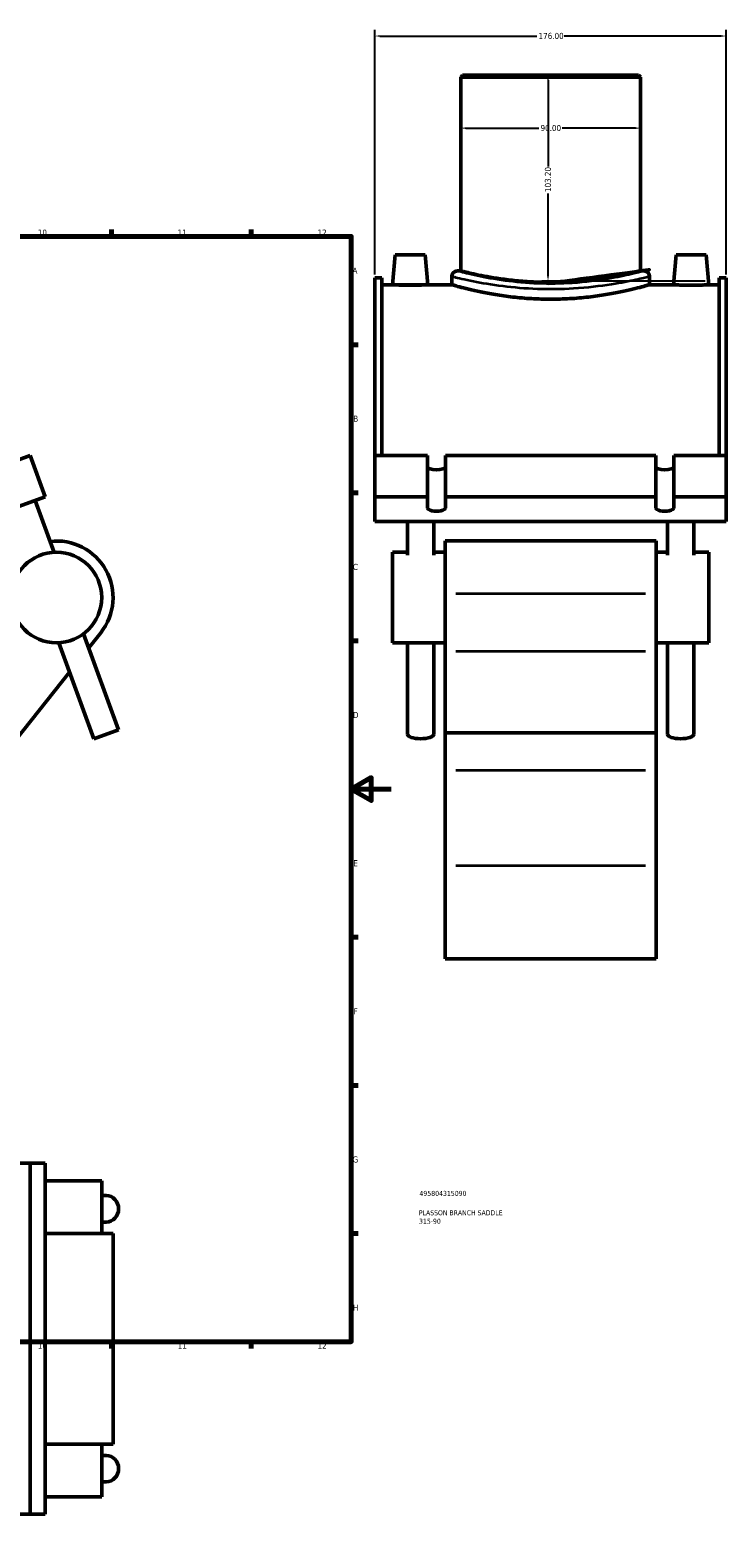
# Model space of a CAD drawing. Header units: millimetres. Extents: x -15 to 1200, y -66 to 1201.
# Tile 4 of 5: x 660 to 1009, y -66 to 678. Entities that reach past the tile are written whole.
import ezdxf

# ---------------------------------------------------------------- set-up
doc = ezdxf.new("R2010")
doc.units = ezdxf.units.MM
for name, color, linetype, lineweight in [('Border (ANSI)', 7, 'Continuous', 70), ('Dimension (ANSI)', 7, 'Continuous', 25), ('Title (ISO)', 7, 'Continuous', 50), ('Visible (ANSI)', 7, 'Continuous', 50), ('Visible Narrow (ANSI)', 7, 'Continuous', 35)]:
    doc.layers.add(name, color=color, linetype=linetype, lineweight=lineweight)
doc.styles.add('Note Text (ANSI)', font='tahoma.ttf')
doc.styles.add('Note Text (ISO)', font='tahoma.ttf')
doc.dimstyles.new('Default - mm (ANSI)', dxfattribs={"dimtxt": 3.04800009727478, "dimasz": 2.5, "dimexe": 3.175, "dimexo": 1.6002, "dimgap": 0.7999999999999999, "dimtad": 0, "dimtoh": 1, "dimrnd": 1e-08, "dimzin": 4, "dimdsep": 46, "dimtxsty": 'Note Text (ANSI)', "dimcen": 0.09, "dimdle": 10, "dimclrd": 256, "dimclre": 256, "dimclrt": 256, "dimadec": 1, "dimazin": 1, "dimtfac": 1, "dimtofl": 0, "dimtmove": 0, "dimatfit": 3, "dimfxl": 1, "dimtolj": 1, "dimtzin": 4, "dimlwd": -1, "dimlwe": -1, "dimarcsym": 0})

# ---------------------------------------------------------------- blocks, each defined once
blk = doc.blocks.new('Borders Default Border')
at = {"layer": 'Border (ANSI)'}
for p, q in [((70.08333206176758, 574.0000152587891), (70.08333206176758, 577.4480056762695)), ((140.1666641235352, 574.0000152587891), (140.1666641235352, 577.4480056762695)), ((210.2499961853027, 574.0000152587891), (210.2499961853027, 577.4480056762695)), ((280.3333282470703, 574.0000152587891), (280.3333282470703, 577.4480056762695)), ((350.4166793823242, 574.0000152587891), (350.4166793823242, 577.4480056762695)), ((490.5833435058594, 574.0000152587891), (490.5833435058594, 577.4480056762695)), ((560.6666564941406, 574.0000152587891), (560.6666564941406, 577.4480056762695)), ((630.7500076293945, 574.0000152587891), (630.7500076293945, 577.4480056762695)), ((700.8333587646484, 574.0000152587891), (700.8333587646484, 577.4480056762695)), ((770.9166717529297, 574.0000152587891), (770.9166717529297, 577.4480056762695)), ((20, 519.7499847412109), (16.55200004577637, 519.7499847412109)), ((820.9999847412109, 519.7499847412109), (824.4480133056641, 519.7499847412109)), ((20, 445.4999923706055), (16.55200004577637, 445.4999923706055)), ((820.9999847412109, 445.4999923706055), (824.4480133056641, 445.4999923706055)), ((20, 371.25), (16.55200004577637, 371.25)), ((820.9999847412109, 371.25), (824.4480133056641, 371.25)), ((20, 222.7499961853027), (16.55200004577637, 222.7499961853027)), ((820.9999847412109, 222.7499961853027), (824.4480133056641, 222.7499961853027)), ((20, 148.5000038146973), (16.55200004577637, 148.5000038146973)), ((820.9999847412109, 148.5000038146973), (824.4480133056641, 148.5000038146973)), ((20, 74.25000190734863), (16.55200004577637, 74.25000190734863)), ((820.9999847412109, 74.25000190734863), (824.4480133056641, 74.25000190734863)), ((70.08333206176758, 20), (70.08333206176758, 16.55200004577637)), ((140.1666641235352, 20), (140.1666641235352, 16.55200004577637)), ((210.2499961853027, 20), (210.2499961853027, 16.55200004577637)), ((280.3333282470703, 20), (280.3333282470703, 16.55200004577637)), ((350.4166793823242, 20), (350.4166793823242, 16.55200004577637)), ((490.5833435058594, 20), (490.5833435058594, 16.55200004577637)), ((560.6666564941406, 20), (560.6666564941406, 16.55200004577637)), ((630.7500076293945, 20), (630.7500076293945, 16.55200004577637)), ((700.8333587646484, 20), (700.8333587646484, 16.55200004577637)), ((770.9166717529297, 20), (770.9166717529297, 16.55200004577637))]:
    blk.add_line(p, q, dxfattribs=at)
at = {"layer": 'Border (ANSI)', "flags": 128}
for points in [[(420.4999923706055, 594.0000152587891), (420.4999923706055, 574.0000152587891), (414.7264862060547, 584.0000152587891), (426.2734985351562, 584.0000152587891), (420.4999923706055, 574.0000152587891)], [(20, 20), (20, 574.0000152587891), (820.9999847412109, 574.0000152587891), (820.9999847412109, 20), (20, 20)], [(0, 297.0000076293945), (20, 297.0000076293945), (10, 302.773494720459), (10, 291.2265014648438), (20, 297.0000076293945)], [(840.9999847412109, 297.0000076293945), (820.9999847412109, 297.0000076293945), (830.9999847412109, 302.773494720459), (830.9999847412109, 291.2265014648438), (820.9999847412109, 297.0000076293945)], [(420.4999923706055, 0), (420.4999923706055, 20), (414.7264862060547, 10), (426.2734985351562, 10), (420.4999923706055, 20)]]:
    blk.add_lwpolyline(points, dxfattribs=at)
at = {"layer": 'Border (ANSI)', "char_height": 3.048000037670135, "attachment_point": 7, "style": 'Note Text (ANSI)'}
for s, insert in [('1', (34.3540311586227, 574.4)), ('2', (104.2008390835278, 574.4)), ('3', (174.2597883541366, 574.3357795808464)), ('4', (244.2285165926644, 574.4)), ('5', (314.4825383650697, 574.3357795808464)), ('6', (384.485404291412, 574.3357795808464)), ('7', (454.5979985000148, 574.4)), ('8', (524.6301253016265, 574.3308395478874)), ('9', (594.7012666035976, 574.3407196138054)), ('10', (663.9604136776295, 574.3357795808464)), ('11', (734.0437470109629, 574.4)), ('12', (804.1270803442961, 574.4)), ('A', (16.77949436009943, 555.3509999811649)), ('A', (821.6274943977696, 555.3509999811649)), ('B', (17.14579267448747, 481.1009999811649)), ('B', (821.9937927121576, 481.1009999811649)), ('C', (16.95163907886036, 406.7966596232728)), ('C', (821.7996391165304, 406.7966596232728)), ('D', (16.95930643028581, 332.600999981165)), ('D', (821.807306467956, 332.600999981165)), ('E', (17.20507306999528, 258.350999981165)), ('E', (822.0530731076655, 258.350999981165)), ('F', (17.28781862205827, 184.100999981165)), ('F', (822.1358186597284, 184.100999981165)), ('G', (16.81084813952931, 109.7917195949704)), ('G', (821.6588481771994, 109.7917195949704)), ('H', (16.96548147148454, 35.600999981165)), ('H', (821.8134815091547, 35.600999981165)), ('1', (34.3540311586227, 16.55199996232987)), ('2', (104.2008390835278, 16.55199996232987)), ('3', (174.2597883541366, 16.48777954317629)), ('4', (244.2285165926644, 16.55199996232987)), ('5', (314.4825383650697, 16.48777954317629)), ('6', (384.485404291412, 16.48777954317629)), ('7', (454.5979985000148, 16.55199996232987)), ('8', (524.6301253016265, 16.48283951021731)), ('9', (594.7012666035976, 16.49271957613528)), ('10', (663.9604136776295, 16.48777954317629)), ('11', (734.0437470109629, 16.55199996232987)), ('12', (804.1270803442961, 16.55199996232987))]:
    blk.add_mtext(s, dxfattribs=dict(at, insert=insert))
blk = doc.blocks.new('Title Blocks ISO')
at = {"layer": 'Title (ISO)', "color": 232, "true_color": 0xca0064, "style": 'Note Text (ISO)'}
for tag, p in [('PART_NUMBER_001', (34.15585882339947, 73.12990756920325)), ('DESCRIPTION_001', (33.83688029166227, 63.39776635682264)), ('DESCRIPTION_002', (33.92754516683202, 59.17905135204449))]:
    blk.add_attdef(tag, p, '', height=2.5, dxfattribs=at)
blk = doc.blocks.new('*D6')
at = {"layer": 'Defpoints', "color": 0, "transparency": 16777216}
for p in [(1008.866248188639, 674.4600178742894), (832.8662481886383, 553.2523716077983), (1008.866248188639, 553.2523716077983)]:
    blk.add_point(p, dxfattribs=at)
at = {"layer": 'Dimension (ANSI)', "transparency": 16777216}
for p, q in [((832.8662481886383, 554.8525716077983), (832.8662481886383, 677.6350178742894)), ((1008.866248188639, 554.8525716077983), (1008.866248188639, 677.6350178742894)), ((835.3662481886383, 674.4600178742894), (914.0265408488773, 674.4600178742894)), ((1006.366248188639, 674.4600178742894), (927.7059555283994, 674.4600178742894))]:
    blk.add_line(p, q, dxfattribs=at)
for points in [[(835.3662481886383, 674.876684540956), (835.3662481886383, 674.0433512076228), (832.8662481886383, 674.4600178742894)], [(1006.366248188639, 674.876684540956), (1006.366248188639, 674.0433512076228), (1008.866248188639, 674.4600178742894)]]:
    blk.add_solid(points, dxfattribs=at)
at = {"layer": 'Dimension (ANSI)', "transparency": 16777216, "insert": (914.8265408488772, 676.0464517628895), "char_height": 3.04800009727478, "attachment_point": 1, "style": 'Note Text (ANSI)'}
blk.add_mtext('\\A1;176.00', dxfattribs=at)
blk = doc.blocks.new('*D7')
at = {"layer": 'Defpoints', "color": 0, "transparency": 16777216}
for p in [(920.8662481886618, 654.8023716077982), (919.5632221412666, 551.5995501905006), (999.9213453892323, 551.5995501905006)]:
    blk.add_point(p, dxfattribs=at)
at = {"layer": 'Dimension (ANSI)', "transparency": 16777216}
for p, q in [((919.5632221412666, 652.3023716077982), (919.5632221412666, 609.1420789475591)), ((919.5632221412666, 554.0995501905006), (919.5632221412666, 595.462664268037)), ((998.3211453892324, 551.5995501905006), (916.3882221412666, 551.5995501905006))]:
    blk.add_line(p, q, dxfattribs=at)
for points in [[(919.1465554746, 652.3023716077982), (919.9798888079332, 652.3023716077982), (919.5632221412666, 654.8023716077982)], [(919.1465554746, 554.0995501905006), (919.9798888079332, 554.0995501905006), (919.5632221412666, 551.5995501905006)]]:
    blk.add_solid(points, dxfattribs=at)
at = {"layer": 'Dimension (ANSI)', "transparency": 16777216, "insert": (917.9757647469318, 596.2626642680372), "char_height": 3.04800009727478, "attachment_point": 1, "rotation": 90, "style": 'Note Text (ANSI)'}
blk.add_mtext('\\A1;103.20', dxfattribs=at)
blk = doc.blocks.new('*D9')
at = {"layer": 'Defpoints', "color": 0, "transparency": 16777216}
for p in [(875.8662481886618, 628.2969900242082), (875.8662481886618, 628.2969900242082), (965.8662481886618, 628.2969900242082)]:
    blk.add_point(p, dxfattribs=at)
at = {"layer": 'Dimension (ANSI)', "transparency": 16777216}
for p, q in [((878.3662481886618, 628.2969900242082), (915.0080828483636, 628.2969900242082)), ((963.3662481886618, 628.2969900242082), (926.7244135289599, 628.2969900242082))]:
    blk.add_line(p, q, dxfattribs=at)
for points in [[(878.3662481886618, 628.7136566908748), (878.3662481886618, 627.8803233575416), (875.8662481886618, 628.2969900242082)], [(963.3662481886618, 628.7136566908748), (963.3662481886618, 627.8803233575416), (965.8662481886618, 628.2969900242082)]]:
    blk.add_solid(points, dxfattribs=at)
at = {"layer": 'Dimension (ANSI)', "transparency": 16777216, "insert": (915.8080828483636, 629.8834239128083), "char_height": 3.04800009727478, "attachment_point": 1, "style": 'Note Text (ANSI)'}
blk.add_mtext('\\A1;90.00', dxfattribs=at)

msp = doc.modelspace()

# ---------------------------------------------------------------- linework, layer by layer
at = {"layer": 'Visible (ANSI)'}
for p, q in [((876.7662481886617, 654.8023716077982), (875.8662481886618, 653.9023716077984)), ((965.8662481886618, 653.9023716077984), (875.8662481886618, 653.9023716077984)), ((875.8662481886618, 653.9023716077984), (875.8662481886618, 556.7023716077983)), ((876.7662481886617, 654.8023716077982), (964.9662481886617, 654.8023716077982)), ((964.9662481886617, 654.8023716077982), (965.8662481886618, 653.9023716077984)), ((965.8662481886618, 653.9023716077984), (965.8662481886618, 556.7023716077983)), ((842.9662481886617, 564.8023716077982), (841.6539182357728, 549.8023716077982)), ((842.9662481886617, 564.8023716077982), (857.9662481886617, 564.8023716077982)), ((857.9662481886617, 564.8023716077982), (859.2785781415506, 549.8023716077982)), ((983.7662481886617, 564.8023716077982), (982.4539182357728, 549.8023716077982)), ((998.7662481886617, 564.8023716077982), (983.7662481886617, 564.8023716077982)), ((998.7662481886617, 564.8023716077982), (1000.078578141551, 549.8023716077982)), ((832.8662481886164, 464.2034916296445), (832.8662481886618, 553.2523716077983)), ((836.3862481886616, 553.2523716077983), (832.8662481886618, 553.2523716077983)), ((836.3862481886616, 553.2523716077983), (836.3862481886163, 464.2034916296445)), ((871.3662481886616, 554.0023716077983), (871.3662481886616, 549.8023716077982)), ((875.8662481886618, 556.7023716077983), (874.0662481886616, 556.7023716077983)), ((967.6662481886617, 556.7023716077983), (965.8662481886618, 556.7023716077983)), ((970.3662481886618, 554.0023716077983), (970.3662481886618, 549.8023716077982)), ((1005.346248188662, 553.2523716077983), (1005.346248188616, 464.2034916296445)), ((1008.866248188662, 553.2523716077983), (1005.346248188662, 553.2523716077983)), ((1008.866248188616, 464.2034916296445), (1008.866248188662, 553.2523716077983)), ((836.3862481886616, 549.8023716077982), (841.6539182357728, 549.8023716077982)), ((859.2785781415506, 549.8023716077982), (871.3662481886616, 549.8023716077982)), ((970.3662481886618, 549.8023716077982), (982.4539182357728, 549.8023716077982)), ((1000.078578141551, 549.8023716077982), (1005.346248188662, 549.8023716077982)), ((660.1507188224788, 464.2034916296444), (642.3556493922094, 457.726616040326)), ((667.6922629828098, 443.4832693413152), (660.1507188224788, 464.2034916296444)), ((832.86624818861, 464.2034916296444), (859.16624818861, 464.2034916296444)), ((832.8662481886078, 443.4832693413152), (832.86624818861, 464.2034916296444)), ((859.1662481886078, 443.4832693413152), (859.16624818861, 464.2034916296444)), ((868.16624818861, 464.2034916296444), (973.5662481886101, 464.2034916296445)), ((868.16624818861, 464.2034916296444), (868.1662481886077, 443.4832693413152)), ((973.5662481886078, 443.4832693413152), (973.5662481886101, 464.2034916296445)), ((982.56624818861, 464.2034916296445), (1008.86624818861, 464.2034916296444)), ((982.56624818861, 464.2034916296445), (982.5662481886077, 443.4832693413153)), ((1008.866248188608, 443.4832693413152), (1008.86624818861, 464.2034916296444)), ((633.8633286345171, 431.1705441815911), (667.6922629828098, 443.4832693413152)), ((672.0830656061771, 415.6749515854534), (662.6320182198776, 441.6414908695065)), ((832.8662481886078, 443.4832693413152), (859.1662481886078, 443.4832693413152)), ((832.8662481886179, 431.1705441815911), (832.8662481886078, 443.4832693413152)), ((859.1662481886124, 437.8399369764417), (859.1662481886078, 443.4832693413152)), ((868.1662481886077, 443.4832693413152), (973.5662481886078, 443.4832693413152)), ((868.1662481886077, 443.4832693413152), (868.1662481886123, 437.8399369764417)), ((973.5662481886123, 437.8399369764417), (973.5662481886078, 443.4832693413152)), ((982.5662481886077, 443.4832693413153), (1008.866248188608, 443.4832693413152)), ((982.5662481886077, 443.4832693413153), (982.5662481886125, 437.8399369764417)), ((1008.866248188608, 443.4832693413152), (1008.866248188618, 431.1705441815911)), ((1008.866248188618, 431.1705441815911), (832.8662481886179, 431.1705441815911)), ((849.1312481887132, 431.1705441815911), (849.131248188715, 414.3391435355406)), ((862.3612481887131, 431.1705441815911), (862.3612481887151, 414.3391435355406)), ((979.371248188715, 414.3391435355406), (979.3712481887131, 431.1705441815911)), ((992.6012481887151, 414.3391435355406), (992.6012481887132, 431.1705441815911)), ((868.0662481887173, 421.3769148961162), (868.0662481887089, 395.0256534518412)), ((868.0662481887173, 421.3769148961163), (973.6662481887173, 421.3769148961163)), ((973.6662481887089, 395.0256534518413), (973.6662481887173, 421.3769148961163)), ((841.6662481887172, 415.7069148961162), (841.6662481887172, 370.3469148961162)), ((841.6662481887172, 415.7069148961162), (849.1312481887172, 415.7069148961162)), ((862.3612481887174, 415.7069148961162), (868.0662481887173, 415.7069148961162)), ((973.6662481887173, 415.7069148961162), (979.3712481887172, 415.7069148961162)), ((992.6012481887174, 415.7069148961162), (1000.066248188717, 415.7069148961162)), ((1000.066248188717, 370.3469148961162), (1000.066248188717, 415.7069148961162)), ((868.0662481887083, 366.198268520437), (868.0662481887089, 395.0256534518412)), ((973.6662481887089, 395.0256534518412), (973.6662481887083, 366.198268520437)), ((704.4337201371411, 326.792258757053), (686.9225494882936, 374.9038047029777)), ((689.4924239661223, 367.8431326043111), (695.4919365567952, 375.4015983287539)), ((692.0015867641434, 322.2673322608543), (674.490416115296, 370.3788782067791)), ((841.6662481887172, 370.3469148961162), (868.0662481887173, 370.3469148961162)), ((849.1312481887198, 370.3469148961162), (849.1312481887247, 324.5297955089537)), ((862.3612481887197, 370.3469148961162), (862.3612481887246, 324.5297955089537)), ((868.0662481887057, 325.1773716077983), (868.0662481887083, 366.1982685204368)), ((973.6662481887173, 370.3469148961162), (1000.066248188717, 370.3469148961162)), ((973.6662481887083, 366.198268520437), (973.6662481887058, 325.1773716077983)), ((979.3712481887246, 324.5297955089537), (979.3712481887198, 370.3469148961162)), ((992.6012481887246, 324.5297955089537), (992.6012481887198, 370.3469148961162)), ((615.3920490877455, 274.4880249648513), (679.8396153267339, 355.682074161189)), ((704.433720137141, 326.792258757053), (692.0015867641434, 322.2673322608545)), ((868.0662481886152, 325.1773716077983), (868.0662481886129, 306.5066846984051)), ((868.0662481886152, 325.1773716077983), (973.6662481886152, 325.1773716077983)), ((973.6662481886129, 306.5066846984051), (973.6662481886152, 325.1773716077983)), ((868.0662481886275, 258.7541672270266), (868.0662481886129, 306.5066846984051)), ((973.6662481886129, 306.5066846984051), (973.6662481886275, 258.7541672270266)), ((868.0662481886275, 258.7541672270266), (868.0662481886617, 211.9273716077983)), ((973.6662481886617, 211.9273716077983), (973.6662481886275, 258.7541672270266)), ((868.0662481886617, 211.9273716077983), (973.6662481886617, 211.9273716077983)), ((660.1507188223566, 109.5287875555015), (642.3556493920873, 109.5287875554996)), ((660.1507188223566, 109.5287875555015), (660.1507188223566, -66.47121244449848)), ((667.6922629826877, 109.5287875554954), (660.1507188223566, 109.5287875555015)), ((667.6922629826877, 109.5287875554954), (667.6922629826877, -66.47121244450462)), ((695.9667408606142, 100.7287875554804), (667.6922629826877, 100.7287875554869)), ((695.9667408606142, 100.7287875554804), (695.9667408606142, 74.32878755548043)), ((695.9667408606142, 93.26378755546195), (698.21765345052, 93.2637875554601)), ((695.9667408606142, 80.03378755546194), (698.21765345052, 80.0337875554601)), ((701.6367408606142, 74.32878755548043), (667.6922629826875, 74.32878755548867)), ((701.6367408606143, 74.32878755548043), (701.6367408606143, -31.27121244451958)), ((667.6922629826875, -31.27121244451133), (701.6367408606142, -31.27121244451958)), ((695.9667408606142, -31.27121244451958), (695.9667408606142, -57.67121244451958)), ((698.21765345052, -36.97621244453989), (695.9667408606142, -36.97621244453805)), ((698.21765345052, -50.2062124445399), (695.9667408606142, -50.20621244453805)), ((667.6922629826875, -57.67121244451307), (695.9667408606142, -57.67121244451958)), ((660.1507188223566, -66.47121244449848), (642.3556493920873, -66.4712124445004)), ((667.6922629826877, -66.47121244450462), (660.1507188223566, -66.47121244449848))]:
    msp.add_line(p, q, dxfattribs=at)
msp.add_circle((673.2867408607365, 393.0269148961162), 22.68, dxfattribs=at)
for centre, radius, start, end in [((874.0662481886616, 554.0023716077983), 2.7, 90, 180), ((967.6662481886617, 554.0023716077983), 2.7, 0, 90), ((673.2867408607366, 393.0269148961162), 28.34999999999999, 321.5593022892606, 96.50660117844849)]:
    msp.add_arc(centre, radius, start, end, dxfattribs=at)
for centre, major_axis, ratio, start_param, end_param in [((863.6662481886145, 458.5601592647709), (-4.500000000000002, 1.77635683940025e-14), 0.3420201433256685, 0, 3.141592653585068), ((978.0662481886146, 458.5601592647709), (-4.500000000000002, 1.77635683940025e-14), 0.3420201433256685, 0, 3.141592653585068), ((863.6662481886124, 437.8399369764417), (4.500000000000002, 0), 0.3420201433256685, 3.141592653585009, 6.283185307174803), ((978.0662481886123, 437.8399369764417), (4.500000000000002, 0), 0.3420201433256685, 3.141592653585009, 6.283185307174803), ((855.7462481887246, 324.5297955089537), (6.61500000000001, -1.77635683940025e-14), 0.3420201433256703, 3.141592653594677, 6.28318530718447), ((985.9862481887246, 324.5297955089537), (-6.61500000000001, -1.77635683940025e-14), 0.3420201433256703, 4.656106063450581e-12, 3.141592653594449), ((698.21765345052, 86.6487875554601), (-3.552713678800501e-14, 6.61500000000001), 0.9396926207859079, 3.141592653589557, 6.28318530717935), ((698.21765345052, -43.59121244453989), (-3.552713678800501e-14, -6.61500000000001), 0.9396926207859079, 0, 3.141592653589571)]:
    msp.add_ellipse(centre, major_axis=major_axis, ratio=ratio, start_param=start_param, end_param=end_param, dxfattribs=at)
for points, knots in [([(920.8662481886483, 550.9668757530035), (918.0277937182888, 550.9668757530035), (915.0964859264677, 551.0383620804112), (909.2734622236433, 551.3290848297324), (906.3816770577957, 551.5480770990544), (900.8420033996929, 552.0957733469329), (898.1894707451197, 552.4243612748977), (893.2871538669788, 553.1263787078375), (891.0374311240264, 553.4990885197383), (887.0557371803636, 554.2166911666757), (885.1857000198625, 554.5870560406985), (881.8857473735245, 555.2805648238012), (880.4556005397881, 555.6030434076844), (878.1555767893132, 556.1383594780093), (877.2838724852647, 556.3511798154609), (876.1390652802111, 556.6332756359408), (875.8662481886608, 556.7023716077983), (875.8662481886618, 556.7023716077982)], [0, 0, 0, 0, 0.8515363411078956, 0.8515363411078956, 1.703072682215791, 1.703072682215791, 2.554609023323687, 2.554609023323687, 3.406145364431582, 3.406145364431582, 4.257560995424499, 4.257560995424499, 5.108976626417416, 5.108976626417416, 5.960392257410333, 5.960392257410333, 6.81180788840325, 6.81180788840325, 6.81180788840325, 6.81180788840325]), ([(965.8662481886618, 556.7023716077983), (965.8662481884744, 556.702371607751), (965.5934310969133, 556.6332756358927), (964.4486238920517, 556.3511798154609), (963.5769195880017, 556.1383594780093), (961.2768958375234, 555.6030434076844), (959.8467490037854, 555.2805648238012), (956.5467963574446, 554.5870560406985), (954.676759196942, 554.2166911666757), (950.695065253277, 553.4990885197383), (948.4453425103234, 553.1263787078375), (943.5430256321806, 552.4243612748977), (940.8904929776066, 552.0957733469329), (935.3508193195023, 551.5480770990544), (932.4590341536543, 551.3290848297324), (926.6360104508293, 551.0383620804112), (923.704702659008, 550.9668757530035), (920.8662481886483, 550.9668757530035)], [20.43542366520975, 20.43542366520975, 20.43542366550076, 20.43542366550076, 21.28683929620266, 21.28683929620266, 22.13825492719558, 22.13825492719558, 22.9896705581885, 22.9896705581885, 23.84108618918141, 23.84108618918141, 24.69262253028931, 24.69262253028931, 25.54415887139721, 25.54415887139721, 26.3956952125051, 26.3956952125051, 27.247231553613, 27.247231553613, 27.247231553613, 27.247231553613]), ([(859.2785781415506, 549.8023716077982), (859.2785781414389, 549.8023716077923), (859.0582368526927, 549.7906217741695), (858.1615734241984, 549.7480923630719), (857.4852480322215, 549.7179165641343), (855.9224078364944, 549.6611071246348), (854.931081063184, 549.6307850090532), (852.7574532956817, 549.5879798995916), (851.5751294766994, 549.5761176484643), (849.3580175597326, 549.5761176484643), (848.1763424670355, 549.5879656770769), (846.0037039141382, 549.6307285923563), (845.0127176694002, 549.661024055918), (843.4491863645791, 549.7178336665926), (842.7721488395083, 549.7480361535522), (841.874516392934, 549.7906076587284), (841.6539182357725, 549.8023716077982), (841.6539182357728, 549.8023716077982)], [1.329536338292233, 1.329536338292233, 1.329536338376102, 1.329536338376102, 1.661640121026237, 1.661640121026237, 1.993743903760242, 1.993743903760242, 2.326408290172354, 2.326408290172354, 2.659072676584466, 2.659072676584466, 2.99154186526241, 2.99154186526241, 3.324011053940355, 3.324011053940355, 3.656309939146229, 3.656309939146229, 3.988608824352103, 3.988608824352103, 3.988608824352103, 3.988608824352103]), ([(970.3662481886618, 549.8023716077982), (970.3662481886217, 549.802371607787), (970.065286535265, 549.7151879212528), (968.80389797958, 549.3594903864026), (967.8437993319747, 549.0912018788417), (965.3124204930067, 548.4162931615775), (963.7391297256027, 548.0096766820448), (960.1107137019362, 547.1347245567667), (958.0553272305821, 546.6672108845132), (953.6801990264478, 545.760598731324), (951.2080252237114, 545.2891658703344), (945.8198779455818, 544.4000174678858), (942.9039468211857, 543.9832115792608), (936.8117971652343, 543.2876211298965), (933.63039005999, 543.0090044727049), (927.22121045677, 542.6388479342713), (923.9933522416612, 542.5476438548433), (917.7391441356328, 542.5476438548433), (914.5112859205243, 542.6388479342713), (908.102106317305, 543.0090044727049), (904.9206992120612, 543.2876211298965), (898.8285495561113, 543.9832115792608), (895.9126184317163, 544.4000174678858), (890.5244711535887, 545.2891658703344), (888.0522973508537, 545.760598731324), (883.6771691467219, 546.6672108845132), (881.6217826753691, 547.1347245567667), (877.993366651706, 548.0096766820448), (876.4200758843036, 548.4162931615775), (873.8886970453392, 549.0912018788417), (872.9285983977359, 549.3594903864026), (871.6672098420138, 549.7151879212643), (871.3662481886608, 549.8023716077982), (871.3662481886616, 549.8023716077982)], [7.504121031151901, 7.504121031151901, 7.504121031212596, 7.504121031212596, 8.442020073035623, 8.442020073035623, 9.379919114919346, 9.379919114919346, 10.31781815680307, 10.31781815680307, 11.25571719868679, 11.25571719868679, 12.19384841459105, 12.19384841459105, 13.1319796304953, 13.1319796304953, 14.07011084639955, 14.07011084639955, 15.0082420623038, 15.0082420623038, 15.94637327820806, 15.94637327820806, 16.88450449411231, 16.88450449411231, 17.82263571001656, 17.82263571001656, 18.76076692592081, 18.76076692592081, 19.69866596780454, 19.69866596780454, 20.63656500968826, 20.63656500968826, 21.57446405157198, 21.57446405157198, 22.5123630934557, 22.5123630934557, 22.5123630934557, 22.5123630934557]), ([(1000.078578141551, 549.8023716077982), (1000.07857814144, 549.8023716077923), (999.8579799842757, 549.790607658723), (998.9603475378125, 549.7480361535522), (998.2833100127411, 549.7178336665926), (996.719778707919, 549.661024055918), (995.7287924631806, 549.6307285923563), (993.5561539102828, 549.5879656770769), (992.3744788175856, 549.5761176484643), (991.2662481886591, 549.5761176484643), (990.1573669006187, 549.5761176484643), (988.9750430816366, 549.5879798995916), (986.8014153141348, 549.6307850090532), (985.810088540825, 549.6611071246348), (984.2472483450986, 549.7179165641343), (983.5709229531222, 549.7480923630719), (982.6742595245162, 549.7906217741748), (982.4539182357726, 549.8023716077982), (982.4539182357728, 549.8023716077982)], [3.988608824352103, 3.988608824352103, 3.988608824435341, 3.988608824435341, 4.320907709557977, 4.320907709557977, 4.653206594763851, 4.653206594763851, 4.985675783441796, 4.985675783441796, 5.31814497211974, 5.31814497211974, 5.31814497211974, 5.650809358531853, 5.650809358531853, 5.983473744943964, 5.983473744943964, 6.315577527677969, 6.315577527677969, 6.647681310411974, 6.647681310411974, 6.647681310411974, 6.647681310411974])]:
    msp.add_open_spline(points, degree=3, knots=knots, dxfattribs=at)
at = {"layer": 'Visible Narrow (ANSI)'}
for p, q in [((873.346248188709, 395.0256534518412), (968.386248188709, 395.0256534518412)), ((873.3462481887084, 366.198268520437), (968.3862481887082, 366.198268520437)), ((873.3462481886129, 306.5066846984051), (968.3862481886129, 306.5066846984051)), ((873.3462481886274, 258.7541672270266), (968.3862481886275, 258.7541672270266))]:
    msp.add_line(p, q, dxfattribs=at)
for points, knots in [([(871.9820094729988, 553.8484173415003), (872.1656586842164, 553.803296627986), (872.3904623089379, 553.7482029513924), (874.3229610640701, 553.2760464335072), (877.5991693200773, 552.4833354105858), (886.1754785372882, 550.7801040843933), (891.1983421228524, 549.9037261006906), (902.2149304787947, 548.5287438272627), (908.1400943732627, 548.0191716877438), (920.2414212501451, 547.5986588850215), (926.4038866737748, 547.6819572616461), (939.2518855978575, 548.4504785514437), (945.8146894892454, 549.2379626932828), (956.2528482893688, 550.8868773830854), (960.3757141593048, 551.7148024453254), (966.5780201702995, 553.0650025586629), (968.6926112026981, 553.5875200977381), (969.7126464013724, 553.8397085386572), (969.7323809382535, 553.8445875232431), (969.7516602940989, 553.8493538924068)], [-36.75260365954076, -36.75260365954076, -36.75260365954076, -36.75260365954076, -36.4144009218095, -36.4144009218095, -34.29371911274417, -34.29371911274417, -32.4146408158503, -32.4146408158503, -30.64074218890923, -30.64074218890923, -28.89430261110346, -28.89430261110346, -26.82943590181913, -26.82943590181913, -25.04042525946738, -25.04042525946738, -23.28705197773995, -23.28705197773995, -23.25164637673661, -23.25164637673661, -23.25164637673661, -23.25164637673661]), ([(967.0851832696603, 556.547015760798), (967.0669555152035, 556.5421765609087), (967.0482974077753, 556.5372230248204), (966.0839004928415, 556.2811811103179), (964.0846507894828, 555.7506794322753), (958.2206523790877, 554.3798480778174), (954.3226701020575, 553.5392722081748), (944.4538654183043, 551.8651618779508), (938.2490326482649, 551.0656448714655), (926.1018336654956, 550.2853804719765), (920.2755027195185, 550.2008092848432), (908.8342482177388, 550.6277475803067), (903.232275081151, 551.1451060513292), (892.8165915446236, 552.5410982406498), (888.0677023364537, 553.4308673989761), (879.9591918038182, 555.1601243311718), (876.8616858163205, 555.9649480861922), (875.0345960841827, 556.4443192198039), (874.8220544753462, 556.500254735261), (874.6484224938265, 556.5460648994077)], [23.251646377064, 23.251646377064, 23.251646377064, 23.251646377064, 23.28705197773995, 23.28705197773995, 25.04042525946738, 25.04042525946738, 26.82943590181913, 26.82943590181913, 28.89430261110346, 28.89430261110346, 30.64074218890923, 30.64074218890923, 32.4146408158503, 32.4146408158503, 34.29371911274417, 34.29371911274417, 36.4144009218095, 36.4144009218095, 36.75260365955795, 36.75260365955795, 36.75260365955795, 36.75260365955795])]:
    msp.add_open_spline(points, degree=3, knots=knots, dxfattribs=at)

# ---------------------------------------------------------------- block references
msp.add_blockref('Borders Default Border', (0, 0))
msp.add_blockref('Title Blocks ISO', (821, 20)).add_auto_attribs({'PART_NUMBER_001': '495804315090', 'DESCRIPTION_001': 'PLASSON BRANCH SADDLE', 'DESCRIPTION_002': '315-90'})

# ---------------------------------------------------------------- dimensions: what is measured, and where the dimension line sits
at = {"layer": 'Dimension (ANSI)'}
for base, p1, p2, angle, override, picture, middle in [((1008.866248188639, 674.4600178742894), (832.8662481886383, 553.2523716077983), (1008.866248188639, 553.2523716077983), 180, {"dimtoh": 0, "dimdec": 2, "dimtp": 0, "dimtm": -0, "dimtdec": 2, "dimatfit": 1}, '*D6', (920.8662481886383, 674.4600178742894)), ((919.5632221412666, 551.5995501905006), (920.8662481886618, 654.8023716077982), (999.9213453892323, 551.5995501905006), 90, {"dimtoh": 0, "dimdec": 2, "dimse1": 1, "dimtp": 0, "dimtm": -0, "dimtdec": 2, "dimatfit": 1}, '*D7', (919.5632221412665, 602.3023716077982)), ((875.8662481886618, 628.2969900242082), (965.8662481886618, 628.2969900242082), (875.8662481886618, 628.2969900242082), 180, {"dimtoh": 0, "dimdec": 2, "dimse1": 1, "dimse2": 1, "dimtp": 0, "dimtm": -0, "dimtdec": 2, "dimatfit": 1}, '*D9', (920.8662481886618, 628.2969900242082))]:
    dim = msp.add_linear_dim(base=base, p1=p1, p2=p2, angle=angle, dimstyle='Default - mm (ANSI)', override=override, dxfattribs=at)
    dim.commit()
    dim.dimension.update_dxf_attribs({"geometry": picture, "text_midpoint": middle, "dimtype": 160})

doc.saveas('drawing.dxf')
